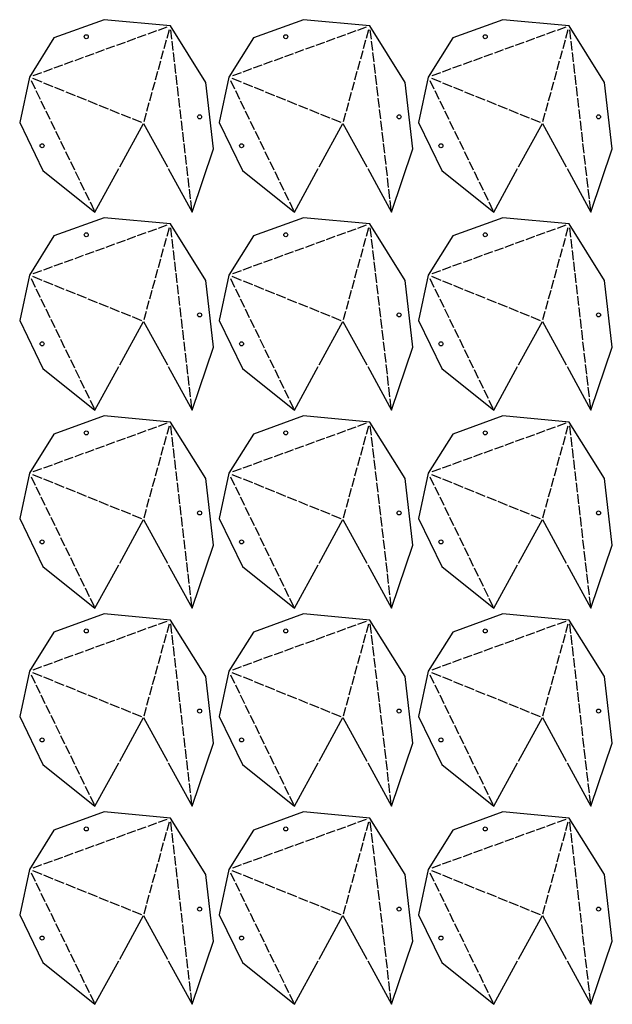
# Model space of a CAD drawing. Header units: millimetres. Extents: x 10 to 1474, y 10 to 2195.
# Tile 3 of 5: x 10 to 634, y 1157 to 2195. Entities that reach past the tile are written whole.
import ezdxf

# ---------------------------------------------------------------- set-up
doc = ezdxf.new("R2010")
doc.units = ezdxf.units.MM
doc.layers.add('CUT', color=1, linetype='CONTINUOUS')

msp = doc.modelspace()

# ---------------------------------------------------------------- linework, layer by layer
at = {"layer": 'CUT'}
for p, q in [((142.941, 2178.821), (133.83, 2175.51)), ((153.932, 2182.815), (144.821, 2179.504)), ((164.924, 2186.809), (155.812, 2183.498)), ((165.125, 2175.266), (167.62, 2184.319)), ((170.315, 2174.18), (169.146, 2184.202)), ((352.941, 2178.821), (343.83, 2175.51)), ((363.933, 2182.815), (354.821, 2179.504)), ((374.924, 2186.809), (365.812, 2183.498)), ((375.126, 2175.266), (377.621, 2184.319)), ((380.315, 2174.18), (379.147, 2184.202)), ((562.942, 2178.821), (553.83, 2175.51)), ((573.933, 2182.815), (564.822, 2179.504)), ((584.924, 2186.809), (575.813, 2183.498)), ((585.126, 2175.266), (587.621, 2184.319)), ((590.315, 2174.18), (589.147, 2184.202)), ((120.959, 2170.833), (111.847, 2167.522)), ((131.95, 2174.827), (122.838, 2171.516)), ((162.099, 2164.285), (164.594, 2173.338)), ((171.715, 2162.172), (170.546, 2172.194)), ((330.959, 2170.833), (321.847, 2167.522)), ((341.95, 2174.827), (332.839, 2171.516)), ((372.099, 2164.285), (374.594, 2173.338)), ((381.715, 2162.172), (380.547, 2172.194)), ((540.959, 2170.833), (531.848, 2167.522)), ((551.951, 2174.827), (542.839, 2171.516)), ((582.1, 2164.285), (584.595, 2173.338)), ((591.715, 2162.172), (590.547, 2172.194)), ((87.985, 2158.85), (78.873, 2155.539)), ((98.976, 2162.844), (89.865, 2159.533)), ((109.967, 2166.839), (100.856, 2163.528)), ((159.073, 2153.304), (161.568, 2162.357)), ((173.115, 2150.163), (171.946, 2160.185)), ((297.985, 2158.85), (288.874, 2155.539)), ((308.976, 2162.844), (299.865, 2159.533)), ((319.968, 2166.839), (310.856, 2163.528)), ((369.073, 2153.304), (371.568, 2162.357)), ((383.115, 2150.163), (381.947, 2160.185)), ((507.986, 2158.85), (498.874, 2155.539)), ((518.977, 2162.844), (509.865, 2159.533)), ((529.968, 2166.839), (520.857, 2163.528)), ((579.073, 2153.304), (581.568, 2162.357)), ((593.115, 2150.163), (591.947, 2160.185)), ((66.002, 2150.862), (56.891, 2147.551)), ((76.994, 2154.856), (67.882, 2151.545)), ((156.046, 2142.322), (158.541, 2151.376)), ((174.515, 2138.155), (173.346, 2148.177)), ((276.003, 2150.862), (266.891, 2147.551)), ((286.994, 2154.856), (277.882, 2151.545)), ((366.047, 2142.322), (368.542, 2151.376)), ((384.515, 2138.155), (383.347, 2148.177)), ((486.003, 2150.862), (476.892, 2147.551)), ((496.994, 2154.856), (487.883, 2151.545)), ((576.047, 2142.322), (578.542, 2151.376)), ((594.515, 2138.155), (593.347, 2148.177)), ((33.029, 2138.88), (23.917, 2135.569)), ((44.02, 2142.874), (34.908, 2139.563)), ((55.011, 2146.868), (45.9, 2143.557)), ((153.02, 2131.341), (155.515, 2140.394)), ((243.029, 2138.88), (233.917, 2135.569)), ((254.02, 2142.874), (244.909, 2139.563)), ((265.011, 2146.868), (255.9, 2143.557)), ((363.02, 2131.341), (365.515, 2140.394)), ((453.029, 2138.88), (443.918, 2135.569)), ((464.021, 2142.874), (454.909, 2139.563)), ((475.012, 2146.868), (465.9, 2143.557)), ((573.021, 2131.341), (575.516, 2140.394)), ((21.906, 2130.605), (26.21, 2121.747)), ((33.663, 2128.73), (23.865, 2132.7)), ((45.315, 2124.009), (35.517, 2127.979)), ((149.994, 2120.36), (152.489, 2129.413)), ((175.915, 2126.146), (174.746, 2136.168)), ((231.906, 2130.605), (236.21, 2121.747)), ((243.663, 2128.73), (233.865, 2132.7)), ((255.315, 2124.009), (245.517, 2127.979)), ((359.994, 2120.36), (362.489, 2129.413)), ((385.915, 2126.146), (384.746, 2136.168)), ((441.906, 2130.605), (446.21, 2121.747)), ((453.664, 2128.73), (443.866, 2132.7)), ((465.316, 2124.009), (455.517, 2127.979)), ((569.995, 2120.36), (572.49, 2129.413)), ((595.915, 2126.146), (594.747, 2136.168)), ((27.084, 2119.948), (31.388, 2111.09)), ((56.967, 2119.288), (47.169, 2123.258)), ((68.619, 2114.567), (58.82, 2118.537)), ((146.968, 2109.379), (149.462, 2118.432)), ((177.314, 2114.137), (176.146, 2124.159)), ((237.084, 2119.948), (241.388, 2111.09)), ((266.967, 2119.288), (257.169, 2123.258)), ((278.619, 2114.567), (268.821, 2118.537)), ((356.968, 2109.379), (359.463, 2118.432)), ((387.315, 2114.137), (386.146, 2124.159)), ((447.085, 2119.948), (451.389, 2111.09)), ((476.968, 2119.288), (467.169, 2123.258)), ((488.619, 2114.567), (478.821, 2118.537)), ((566.968, 2109.379), (569.463, 2118.432)), ((597.315, 2114.137), (596.147, 2124.159)), ((32.262, 2109.291), (36.566, 2100.433)), ((80.271, 2109.845), (70.472, 2113.816)), ((91.922, 2105.124), (82.124, 2109.094)), ((143.941, 2098.398), (146.436, 2107.451)), ((178.714, 2102.129), (177.546, 2112.151)), ((242.262, 2109.291), (246.566, 2100.433)), ((290.271, 2109.845), (280.473, 2113.816)), ((301.923, 2105.124), (292.125, 2109.094)), ((353.942, 2098.398), (356.437, 2107.451)), ((388.715, 2102.129), (387.546, 2112.151)), ((452.263, 2109.291), (456.567, 2100.433)), ((500.271, 2109.845), (490.473, 2113.816)), ((511.923, 2105.124), (502.125, 2109.094)), ((563.942, 2098.398), (566.437, 2107.451)), ((598.715, 2102.129), (597.547, 2112.151)), ((37.44, 2098.634), (41.744, 2089.776)), ((103.574, 2100.403), (93.776, 2104.373)), ((115.226, 2095.682), (105.428, 2099.652)), ((140.915, 2087.416), (143.41, 2096.469)), ((180.114, 2090.12), (178.946, 2100.142)), ((247.44, 2098.634), (251.744, 2089.776)), ((313.575, 2100.403), (303.776, 2104.373)), ((325.227, 2095.682), (315.428, 2099.652)), ((350.915, 2087.416), (353.41, 2096.469)), ((390.115, 2090.12), (388.946, 2100.142)), ((457.441, 2098.634), (461.745, 2089.776)), ((523.575, 2100.403), (513.777, 2104.373)), ((535.227, 2095.682), (525.429, 2099.652)), ((560.916, 2087.416), (563.411, 2096.469)), ((600.115, 2090.12), (598.947, 2100.142)), ((42.618, 2087.977), (46.922, 2079.119)), ((126.878, 2090.961), (117.08, 2094.931)), ((138.53, 2086.239), (128.732, 2090.209)), ((181.514, 2078.112), (180.346, 2088.134)), ((252.619, 2087.977), (256.923, 2079.119)), ((336.878, 2090.961), (327.08, 2094.931)), ((348.53, 2086.239), (338.732, 2090.209)), ((391.515, 2078.112), (390.346, 2088.134)), ((462.619, 2087.977), (466.923, 2079.119)), ((546.879, 2090.961), (537.081, 2094.931)), ((558.531, 2086.239), (548.732, 2090.209)), ((601.515, 2078.112), (600.347, 2088.134)), ((47.796, 2077.32), (52.1, 2068.462)), ((182.914, 2066.103), (181.746, 2076.125)), ((257.797, 2077.32), (262.101, 2068.462)), ((392.915, 2066.103), (391.746, 2076.125)), ((467.797, 2077.32), (472.101, 2068.462)), ((602.915, 2066.103), (601.747, 2076.125)), ((52.974, 2066.663), (57.278, 2057.805)), ((184.314, 2054.094), (183.146, 2064.116)), ((262.975, 2066.663), (267.279, 2057.805)), ((394.315, 2054.094), (393.146, 2064.116)), ((472.975, 2066.663), (477.279, 2057.805)), ((604.315, 2054.094), (603.147, 2064.116)), ((58.152, 2056.006), (62.457, 2047.148)), ((268.153, 2056.006), (272.457, 2047.148)), ((478.153, 2056.006), (482.457, 2047.148)), ((63.331, 2045.349), (67.635, 2036.491)), ((185.714, 2042.086), (184.546, 2052.108)), ((273.331, 2045.349), (277.635, 2036.491)), ((395.715, 2042.086), (394.546, 2052.108)), ((483.331, 2045.349), (487.635, 2036.491)), ((605.715, 2042.086), (604.547, 2052.108)), ((68.509, 2034.693), (72.813, 2025.835)), ((187.114, 2030.077), (185.946, 2040.099)), ((278.509, 2034.693), (282.813, 2025.835)), ((397.115, 2030.077), (395.946, 2040.099)), ((488.509, 2034.693), (492.814, 2025.835)), ((607.115, 2030.077), (605.947, 2040.099)), ((73.687, 2024.036), (77.991, 2015.178)), ((188.514, 2018.069), (187.346, 2028.091)), ((283.687, 2024.036), (287.991, 2015.178)), ((398.515, 2018.069), (397.346, 2028.091)), ((493.688, 2024.036), (497.992, 2015.178)), ((608.515, 2018.069), (607.347, 2028.091)), ((78.865, 2013.379), (83.169, 2004.521)), ((189.914, 2006.06), (188.746, 2016.082)), ((288.865, 2013.379), (293.169, 2004.521)), ((399.915, 2006.06), (398.746, 2016.082)), ((498.866, 2013.379), (503.17, 2004.521)), ((609.915, 2006.06), (608.747, 2016.082)), ((84.043, 2002.722), (88.347, 1993.864)), ((191.314, 1994.051), (190.146, 2004.073)), ((294.043, 2002.722), (298.347, 1993.864)), ((401.315, 1994.051), (400.146, 2004.073)), ((504.044, 2002.722), (508.348, 1993.864)), ((611.315, 1994.051), (610.147, 2004.073)), ((153.932, 1974.169), (144.821, 1970.858)), ((164.924, 1978.163), (155.812, 1974.852)), ((165.125, 1966.62), (167.62, 1975.673)), ((170.315, 1965.534), (169.146, 1975.556)), ((363.933, 1974.169), (354.821, 1970.858)), ((374.924, 1978.163), (365.812, 1974.852)), ((375.126, 1966.62), (377.621, 1975.673)), ((380.315, 1965.534), (379.147, 1975.556)), ((573.933, 1974.169), (564.822, 1970.858)), ((584.924, 1978.163), (575.813, 1974.852)), ((585.126, 1966.62), (587.621, 1975.673)), ((590.315, 1965.534), (589.147, 1975.556)), ((120.959, 1962.186), (111.847, 1958.875)), ((131.95, 1966.18), (122.838, 1962.869)), ((142.941, 1970.174), (133.83, 1966.863)), ((162.099, 1955.638), (164.594, 1964.691)), ((171.715, 1953.525), (170.546, 1963.547)), ((330.959, 1962.186), (321.847, 1958.875)), ((341.95, 1966.18), (332.839, 1962.869)), ((352.941, 1970.174), (343.83, 1966.863)), ((372.099, 1955.638), (374.594, 1964.691)), ((381.715, 1953.525), (380.547, 1963.547)), ((540.959, 1962.186), (531.848, 1958.875)), ((551.951, 1966.18), (542.839, 1962.869)), ((562.942, 1970.174), (553.83, 1966.863)), ((582.1, 1955.638), (584.595, 1964.691)), ((591.715, 1953.525), (590.547, 1963.547)), ((87.985, 1950.204), (78.873, 1946.893)), ((98.976, 1954.198), (89.865, 1950.887)), ((109.967, 1958.192), (100.856, 1954.881)), ((159.073, 1944.657), (161.568, 1953.71)), ((173.115, 1941.517), (171.946, 1951.539)), ((297.985, 1950.204), (288.874, 1946.893)), ((308.976, 1954.198), (299.865, 1950.887)), ((319.968, 1958.192), (310.856, 1954.881)), ((369.073, 1944.657), (371.568, 1953.71)), ((383.115, 1941.517), (381.947, 1951.539)), ((507.986, 1950.204), (498.874, 1946.893)), ((518.977, 1954.198), (509.865, 1950.887)), ((529.968, 1958.192), (520.857, 1954.881)), ((579.073, 1944.657), (581.568, 1953.71)), ((593.115, 1941.517), (591.947, 1951.539)), ((66.002, 1942.216), (56.891, 1938.905)), ((76.994, 1946.21), (67.882, 1942.899)), ((156.046, 1933.676), (158.541, 1942.729)), ((276.003, 1942.216), (266.891, 1938.905)), ((286.994, 1946.21), (277.882, 1942.899)), ((366.047, 1933.676), (368.542, 1942.729)), ((486.003, 1942.216), (476.892, 1938.905)), ((496.994, 1946.21), (487.883, 1942.899)), ((576.047, 1933.676), (578.542, 1942.729)), ((33.029, 1930.233), (23.917, 1926.922)), ((44.02, 1934.227), (34.908, 1930.916)), ((55.011, 1938.221), (45.9, 1934.91)), ((153.02, 1922.695), (155.515, 1931.748)), ((174.515, 1929.508), (173.346, 1939.53)), ((243.029, 1930.233), (233.917, 1926.922)), ((254.02, 1934.227), (244.909, 1930.916)), ((265.011, 1938.221), (255.9, 1934.91)), ((363.02, 1922.695), (365.515, 1931.748)), ((384.515, 1929.508), (383.347, 1939.53)), ((453.029, 1930.233), (443.918, 1926.922)), ((464.021, 1934.227), (454.909, 1930.916)), ((475.012, 1938.221), (465.9, 1934.91)), ((573.021, 1922.695), (575.516, 1931.748)), ((594.515, 1929.508), (593.347, 1939.53)), ((21.906, 1921.958), (26.21, 1913.1)), ((33.663, 1920.084), (23.865, 1924.054)), ((45.315, 1915.362), (35.517, 1919.333)), ((149.994, 1911.713), (152.489, 1920.767)), ((175.915, 1917.499), (174.746, 1927.521)), ((231.906, 1921.958), (236.21, 1913.1)), ((243.663, 1920.084), (233.865, 1924.054)), ((255.315, 1915.362), (245.517, 1919.333)), ((359.994, 1911.713), (362.489, 1920.767)), ((385.915, 1917.499), (384.746, 1927.521)), ((441.906, 1921.958), (446.21, 1913.1)), ((453.664, 1920.084), (443.866, 1924.054)), ((465.316, 1915.362), (455.517, 1919.333)), ((569.995, 1911.713), (572.49, 1920.767)), ((595.915, 1917.499), (594.747, 1927.521)), ((27.084, 1911.301), (31.388, 1902.443)), ((56.967, 1910.641), (47.169, 1914.611)), ((68.619, 1905.92), (58.82, 1909.89)), ((146.968, 1900.732), (149.462, 1909.785)), ((177.314, 1905.491), (176.146, 1915.513)), ((237.084, 1911.301), (241.388, 1902.443)), ((266.967, 1910.641), (257.169, 1914.611)), ((278.619, 1905.92), (268.821, 1909.89)), ((356.968, 1900.732), (359.463, 1909.785)), ((387.315, 1905.491), (386.146, 1915.513)), ((447.085, 1911.301), (451.389, 1902.443)), ((476.968, 1910.641), (467.169, 1914.611)), ((488.619, 1905.92), (478.821, 1909.89)), ((566.968, 1900.732), (569.463, 1909.785)), ((597.315, 1905.491), (596.147, 1915.513)), ((32.262, 1900.644), (36.566, 1891.786)), ((80.271, 1901.199), (70.472, 1905.169)), ((91.922, 1896.478), (82.124, 1900.448)), ((143.941, 1889.751), (146.436, 1898.804)), ((178.714, 1893.482), (177.546, 1903.504)), ((242.262, 1900.644), (246.566, 1891.786)), ((290.271, 1901.199), (280.473, 1905.169)), ((301.923, 1896.478), (292.125, 1900.448)), ((353.942, 1889.751), (356.437, 1898.804)), ((388.715, 1893.482), (387.546, 1903.504)), ((452.263, 1900.644), (456.567, 1891.786)), ((500.271, 1901.199), (490.473, 1905.169)), ((511.923, 1896.478), (502.125, 1900.448)), ((563.942, 1889.751), (566.437, 1898.804)), ((598.715, 1893.482), (597.547, 1903.504)), ((37.44, 1889.987), (41.744, 1881.129)), ((103.574, 1891.756), (93.776, 1895.727)), ((115.226, 1887.035), (105.428, 1891.005)), ((140.915, 1878.77), (143.41, 1887.823)), ((180.114, 1881.474), (178.946, 1891.496)), ((247.44, 1889.987), (251.744, 1881.129)), ((313.575, 1891.756), (303.776, 1895.727)), ((325.227, 1887.035), (315.428, 1891.005)), ((350.915, 1878.77), (353.41, 1887.823)), ((390.115, 1881.474), (388.946, 1891.496)), ((457.441, 1889.987), (461.745, 1881.129)), ((523.575, 1891.756), (513.777, 1895.727)), ((535.227, 1887.035), (525.429, 1891.005)), ((560.916, 1878.77), (563.411, 1887.823)), ((600.115, 1881.474), (598.947, 1891.496)), ((42.618, 1879.331), (46.922, 1870.473)), ((126.878, 1882.314), (117.08, 1886.284)), ((138.53, 1877.593), (128.732, 1881.563)), ((181.514, 1869.465), (180.346, 1879.487)), ((252.619, 1879.331), (256.923, 1870.473)), ((336.878, 1882.314), (327.08, 1886.284)), ((348.53, 1877.593), (338.732, 1881.563)), ((391.515, 1869.465), (390.346, 1879.487)), ((462.619, 1879.331), (466.923, 1870.473)), ((546.879, 1882.314), (537.081, 1886.284)), ((558.531, 1877.593), (548.732, 1881.563)), ((601.515, 1869.465), (600.347, 1879.487)), ((47.796, 1868.674), (52.1, 1859.816)), ((182.914, 1857.456), (181.746, 1867.478)), ((257.797, 1868.674), (262.101, 1859.816)), ((392.915, 1857.456), (391.746, 1867.478)), ((467.797, 1868.674), (472.101, 1859.816)), ((602.915, 1857.456), (601.747, 1867.478)), ((52.974, 1858.017), (57.278, 1849.159)), ((262.975, 1858.017), (267.279, 1849.159)), ((472.975, 1858.017), (477.279, 1849.159)), ((58.152, 1847.36), (62.457, 1838.502)), ((184.314, 1845.448), (183.146, 1855.47)), ((268.153, 1847.36), (272.457, 1838.502)), ((394.315, 1845.448), (393.146, 1855.47)), ((478.153, 1847.36), (482.457, 1838.502)), ((604.315, 1845.448), (603.147, 1855.47)), ((63.331, 1836.703), (67.635, 1827.845)), ((185.714, 1833.439), (184.546, 1843.461)), ((273.331, 1836.703), (277.635, 1827.845)), ((395.715, 1833.439), (394.546, 1843.461)), ((483.331, 1836.703), (487.635, 1827.845)), ((605.715, 1833.439), (604.547, 1843.461)), ((68.509, 1826.046), (72.813, 1817.188)), ((187.114, 1821.431), (185.946, 1831.453)), ((278.509, 1826.046), (282.813, 1817.188)), ((397.115, 1821.431), (395.946, 1831.453)), ((488.509, 1826.046), (492.814, 1817.188)), ((607.115, 1821.431), (605.947, 1831.453)), ((73.687, 1815.389), (77.991, 1806.531)), ((188.514, 1809.422), (187.346, 1819.444)), ((283.687, 1815.389), (287.991, 1806.531)), ((398.515, 1809.422), (397.346, 1819.444)), ((493.688, 1815.389), (497.992, 1806.531)), ((608.515, 1809.422), (607.347, 1819.444)), ((189.914, 1797.414), (188.746, 1807.436)), ((399.915, 1797.414), (398.746, 1807.436)), ((609.915, 1797.414), (608.747, 1807.436)), ((78.865, 1804.732), (83.169, 1795.874)), ((191.314, 1785.405), (190.146, 1795.427)), ((288.865, 1804.732), (293.169, 1795.874)), ((401.315, 1785.405), (400.146, 1795.427)), ((498.866, 1804.732), (503.17, 1795.874)), ((611.315, 1785.405), (610.147, 1795.427)), ((84.043, 1794.075), (88.347, 1785.217)), ((294.043, 1794.075), (298.347, 1785.217)), ((504.044, 1794.075), (508.348, 1785.217)), ((153.932, 1765.522), (144.821, 1762.211)), ((164.924, 1769.516), (155.812, 1766.205)), ((165.125, 1757.973), (167.62, 1767.026)), ((170.315, 1756.887), (169.146, 1766.909)), ((363.933, 1765.522), (354.821, 1762.211)), ((374.924, 1769.516), (365.812, 1766.205)), ((375.126, 1757.973), (377.621, 1767.026)), ((380.315, 1756.887), (379.147, 1766.909)), ((573.933, 1765.522), (564.822, 1762.211)), ((584.924, 1769.516), (575.813, 1766.205)), ((585.126, 1757.973), (587.621, 1767.026)), ((590.315, 1756.887), (589.147, 1766.909)), ((120.959, 1753.54), (111.847, 1750.229)), ((131.95, 1757.534), (122.838, 1754.223)), ((142.941, 1761.528), (133.83, 1758.217)), ((162.099, 1746.992), (164.594, 1756.045)), ((171.715, 1744.879), (170.546, 1754.901)), ((330.959, 1753.54), (321.847, 1750.229)), ((341.95, 1757.534), (332.839, 1754.223)), ((352.941, 1761.528), (343.83, 1758.217)), ((372.099, 1746.992), (374.594, 1756.045)), ((381.715, 1744.879), (380.547, 1754.901)), ((540.959, 1753.54), (531.848, 1750.229)), ((551.951, 1757.534), (542.839, 1754.223)), ((562.942, 1761.528), (553.83, 1758.217)), ((582.1, 1746.992), (584.595, 1756.045)), ((591.715, 1744.879), (590.547, 1754.901)), ((98.976, 1745.551), (89.865, 1742.24)), ((109.967, 1749.546), (100.856, 1746.235)), ((159.073, 1736.011), (161.568, 1745.064)), ((173.115, 1732.87), (171.946, 1742.892)), ((308.976, 1745.551), (299.865, 1742.24)), ((319.968, 1749.546), (310.856, 1746.235)), ((369.073, 1736.011), (371.568, 1745.064)), ((383.115, 1732.87), (381.947, 1742.892)), ((518.977, 1745.551), (509.865, 1742.24)), ((529.968, 1749.546), (520.857, 1746.235)), ((579.073, 1736.011), (581.568, 1745.064)), ((593.115, 1732.87), (591.947, 1742.892)), ((66.002, 1733.569), (56.891, 1730.258)), ((76.994, 1737.563), (67.882, 1734.252)), ((87.985, 1741.557), (78.873, 1738.246)), ((156.046, 1725.029), (158.541, 1734.083)), ((276.003, 1733.569), (266.891, 1730.258)), ((286.994, 1737.563), (277.882, 1734.252)), ((297.985, 1741.557), (288.874, 1738.246)), ((366.047, 1725.029), (368.542, 1734.083)), ((486.003, 1733.569), (476.892, 1730.258)), ((496.994, 1737.563), (487.883, 1734.252)), ((507.986, 1741.557), (498.874, 1738.246)), ((576.047, 1725.029), (578.542, 1734.083)), ((44.02, 1725.581), (34.908, 1722.27)), ((55.011, 1729.575), (45.9, 1726.264)), ((153.02, 1714.048), (155.515, 1723.101)), ((174.515, 1720.861), (173.346, 1730.884)), ((254.02, 1725.581), (244.909, 1722.27)), ((265.011, 1729.575), (255.9, 1726.264)), ((363.02, 1714.048), (365.515, 1723.101)), ((384.515, 1720.861), (383.347, 1730.884)), ((464.021, 1725.581), (454.909, 1722.27)), ((475.012, 1729.575), (465.9, 1726.264)), ((573.021, 1714.048), (575.516, 1723.101)), ((594.515, 1720.861), (593.347, 1730.884)), ((21.906, 1713.312), (26.21, 1704.454)), ((33.663, 1711.437), (23.865, 1715.407)), ((33.029, 1721.587), (23.917, 1718.276)), ((149.994, 1703.067), (152.489, 1712.12)), ((175.915, 1708.853), (174.746, 1718.875)), ((231.906, 1713.312), (236.21, 1704.454)), ((243.663, 1711.437), (233.865, 1715.407)), ((243.029, 1721.587), (233.917, 1718.276)), ((359.994, 1703.067), (362.489, 1712.12)), ((385.915, 1708.853), (384.746, 1718.875)), ((441.906, 1713.312), (446.21, 1704.454)), ((453.664, 1711.437), (443.866, 1715.407)), ((453.029, 1721.587), (443.918, 1718.276)), ((569.995, 1703.067), (572.49, 1712.12)), ((595.915, 1708.853), (594.747, 1718.875)), ((27.084, 1702.655), (31.388, 1693.797)), ((45.315, 1706.716), (35.517, 1710.686)), ((56.967, 1701.995), (47.169, 1705.965)), ((68.619, 1697.274), (58.82, 1701.244)), ((146.968, 1692.086), (149.462, 1701.139)), ((177.314, 1696.844), (176.146, 1706.866)), ((237.084, 1702.655), (241.388, 1693.797)), ((255.315, 1706.716), (245.517, 1710.686)), ((266.967, 1701.995), (257.169, 1705.965)), ((278.619, 1697.274), (268.821, 1701.244)), ((356.968, 1692.086), (359.463, 1701.139)), ((387.315, 1696.844), (386.146, 1706.866)), ((447.085, 1702.655), (451.389, 1693.797)), ((465.316, 1706.716), (455.517, 1710.686)), ((476.968, 1701.995), (467.169, 1705.965)), ((488.619, 1697.274), (478.821, 1701.244)), ((566.968, 1692.086), (569.463, 1701.139)), ((597.315, 1696.844), (596.147, 1706.866)), ((32.262, 1691.998), (36.566, 1683.14)), ((80.271, 1692.552), (70.472, 1696.522)), ((91.922, 1687.831), (82.124, 1691.801)), ((178.714, 1684.836), (177.546, 1694.858)), ((242.262, 1691.998), (246.566, 1683.14)), ((290.271, 1692.552), (280.473, 1696.522)), ((301.923, 1687.831), (292.125, 1691.801)), ((388.715, 1684.836), (387.546, 1694.858)), ((452.263, 1691.998), (456.567, 1683.14)), ((500.271, 1692.552), (490.473, 1696.522)), ((511.923, 1687.831), (502.125, 1691.801)), ((598.715, 1684.836), (597.547, 1694.858)), ((37.44, 1681.341), (41.744, 1672.483)), ((103.574, 1683.11), (93.776, 1687.08)), ((115.226, 1678.389), (105.428, 1682.359)), ((143.941, 1681.105), (146.436, 1690.158)), ((180.114, 1672.827), (178.946, 1682.849)), ((247.44, 1681.341), (251.744, 1672.483)), ((313.575, 1683.11), (303.776, 1687.08)), ((325.227, 1678.389), (315.428, 1682.359)), ((353.942, 1681.105), (356.437, 1690.158)), ((390.115, 1672.827), (388.946, 1682.849)), ((457.441, 1681.341), (461.745, 1672.483)), ((523.575, 1683.11), (513.777, 1687.08)), ((535.227, 1678.389), (525.429, 1682.359)), ((563.942, 1681.105), (566.437, 1690.158)), ((600.115, 1672.827), (598.947, 1682.849)), ((42.618, 1670.684), (46.922, 1661.826)), ((126.878, 1673.667), (117.08, 1677.638)), ((138.53, 1668.946), (128.732, 1672.916)), ((140.915, 1670.123), (143.41, 1679.176)), ((181.514, 1660.819), (180.346, 1670.841)), ((252.619, 1670.684), (256.923, 1661.826)), ((336.878, 1673.667), (327.08, 1677.638)), ((348.53, 1668.946), (338.732, 1672.916)), ((350.915, 1670.123), (353.41, 1679.176)), ((391.515, 1660.819), (390.346, 1670.841)), ((462.619, 1670.684), (466.923, 1661.826)), ((546.879, 1673.667), (537.081, 1677.638)), ((558.531, 1668.946), (548.732, 1672.916)), ((560.916, 1670.123), (563.411, 1679.176)), ((601.515, 1660.819), (600.347, 1670.841)), ((47.796, 1660.027), (52.1, 1651.169)), ((257.797, 1660.027), (262.101, 1651.169)), ((467.797, 1660.027), (472.101, 1651.169)), ((52.974, 1649.37), (57.278, 1640.512)), ((182.914, 1648.81), (181.746, 1658.832)), ((262.975, 1649.37), (267.279, 1640.512)), ((392.915, 1648.81), (391.746, 1658.832)), ((472.975, 1649.37), (477.279, 1640.512)), ((602.915, 1648.81), (601.747, 1658.832)), ((184.314, 1636.801), (183.146, 1646.823)), ((394.315, 1636.801), (393.146, 1646.823)), ((604.315, 1636.801), (603.147, 1646.823)), ((58.152, 1638.713), (62.457, 1629.855)), ((185.714, 1624.793), (184.546, 1634.815)), ((268.153, 1638.713), (272.457, 1629.855)), ((395.715, 1624.793), (394.546, 1634.815)), ((478.153, 1638.713), (482.457, 1629.855)), ((605.715, 1624.793), (604.547, 1634.815)), ((63.331, 1628.056), (67.635, 1619.198)), ((187.114, 1612.784), (185.946, 1622.806)), ((273.331, 1628.056), (277.635, 1619.198)), ((397.115, 1612.784), (395.946, 1622.806)), ((483.331, 1628.056), (487.635, 1619.198)), ((607.115, 1612.784), (605.947, 1622.806)), ((68.509, 1617.399), (72.813, 1608.541)), ((188.514, 1600.776), (187.346, 1610.798)), ((278.509, 1617.399), (282.813, 1608.541)), ((398.515, 1600.776), (397.346, 1610.798)), ((488.509, 1617.399), (492.814, 1608.541)), ((608.515, 1600.776), (607.347, 1610.798)), ((73.687, 1606.743), (77.991, 1597.885)), ((189.914, 1588.767), (188.746, 1598.789)), ((283.687, 1606.743), (287.991, 1597.885)), ((399.915, 1588.767), (398.746, 1598.789)), ((493.688, 1606.743), (497.992, 1597.885)), ((609.915, 1588.767), (608.747, 1598.789)), ((78.865, 1596.086), (83.169, 1587.228)), ((288.865, 1596.086), (293.169, 1587.228)), ((498.866, 1596.086), (503.17, 1587.228)), ((84.043, 1585.429), (88.347, 1576.571)), ((191.314, 1576.758), (190.146, 1586.78)), ((294.043, 1585.429), (298.347, 1576.571)), ((401.315, 1576.758), (400.146, 1586.78)), ((504.044, 1585.429), (508.348, 1576.571)), ((611.315, 1576.758), (610.147, 1586.78)), ((153.932, 1556.876), (144.821, 1553.565)), ((164.924, 1560.87), (155.812, 1557.559)), ((165.125, 1549.327), (167.62, 1558.38)), ((170.315, 1548.241), (169.146, 1558.263)), ((363.933, 1556.876), (354.821, 1553.565)), ((374.924, 1560.87), (365.812, 1557.559)), ((375.126, 1549.327), (377.621, 1558.38)), ((380.315, 1548.241), (379.147, 1558.263)), ((573.933, 1556.876), (564.822, 1553.565)), ((584.924, 1560.87), (575.813, 1557.559)), ((585.126, 1549.327), (587.621, 1558.38)), ((590.315, 1548.241), (589.147, 1558.263)), ((131.95, 1548.887), (122.838, 1545.576)), ((142.941, 1552.881), (133.83, 1549.57)), ((162.099, 1538.345), (164.594, 1547.398)), ((171.715, 1536.232), (170.546, 1546.254)), ((341.95, 1548.887), (332.839, 1545.576)), ((352.941, 1552.881), (343.83, 1549.57)), ((372.099, 1538.345), (374.594, 1547.398)), ((381.715, 1536.232), (380.547, 1546.254)), ((551.951, 1548.887), (542.839, 1545.576)), ((562.942, 1552.881), (553.83, 1549.57)), ((582.1, 1538.345), (584.595, 1547.398)), ((591.715, 1536.232), (590.547, 1546.254)), ((98.976, 1536.905), (89.865, 1533.594)), ((109.967, 1540.899), (100.856, 1537.588)), ((120.959, 1544.893), (111.847, 1541.582)), ((159.073, 1527.364), (161.568, 1536.417)), ((308.976, 1536.905), (299.865, 1533.594)), ((319.968, 1540.899), (310.856, 1537.588)), ((330.959, 1544.893), (321.847, 1541.582)), ((369.073, 1527.364), (371.568, 1536.417)), ((518.977, 1536.905), (509.865, 1533.594)), ((529.968, 1540.899), (520.857, 1537.588)), ((540.959, 1544.893), (531.848, 1541.582)), ((579.073, 1527.364), (581.568, 1536.417)), ((66.002, 1524.923), (56.891, 1521.611)), ((76.994, 1528.917), (67.882, 1525.606)), ((87.985, 1532.911), (78.873, 1529.6)), ((156.046, 1516.383), (158.541, 1525.436)), ((173.115, 1524.224), (171.946, 1534.246)), ((276.003, 1524.923), (266.891, 1521.611)), ((286.994, 1528.917), (277.882, 1525.606)), ((297.985, 1532.911), (288.874, 1529.6)), ((366.047, 1516.383), (368.542, 1525.436)), ((383.115, 1524.224), (381.947, 1534.246)), ((486.003, 1524.923), (476.892, 1521.611)), ((496.994, 1528.917), (487.883, 1525.606)), ((507.986, 1532.911), (498.874, 1529.6)), ((576.047, 1516.383), (578.542, 1525.436)), ((593.115, 1524.224), (591.947, 1534.246)), ((44.02, 1516.934), (34.908, 1513.623)), ((55.011, 1520.928), (45.9, 1517.617)), ((153.02, 1505.402), (155.515, 1514.455)), ((174.515, 1512.215), (173.346, 1522.237)), ((254.02, 1516.934), (244.909, 1513.623)), ((265.011, 1520.928), (255.9, 1517.617)), ((363.02, 1505.402), (365.515, 1514.455)), ((384.515, 1512.215), (383.347, 1522.237)), ((464.021, 1516.934), (454.909, 1513.623)), ((475.012, 1520.928), (465.9, 1517.617)), ((573.021, 1505.402), (575.516, 1514.455)), ((594.515, 1512.215), (593.347, 1522.237)), ((21.906, 1504.665), (26.21, 1495.807)), ((33.663, 1502.791), (23.865, 1506.761)), ((33.029, 1512.94), (23.917, 1509.629)), ((175.915, 1500.206), (174.746, 1510.228)), ((231.906, 1504.665), (236.21, 1495.807)), ((243.663, 1502.791), (233.865, 1506.761)), ((243.029, 1512.94), (233.917, 1509.629)), ((385.915, 1500.206), (384.746, 1510.228)), ((441.906, 1504.665), (446.21, 1495.807)), ((453.664, 1502.791), (443.866, 1506.761)), ((453.029, 1512.94), (443.918, 1509.629)), ((595.915, 1500.206), (594.747, 1510.228)), ((27.084, 1494.008), (31.388, 1485.15)), ((45.315, 1498.069), (35.517, 1502.04)), ((56.967, 1493.348), (47.169, 1497.318)), ((149.994, 1494.42), (152.489, 1503.474)), ((177.314, 1488.198), (176.146, 1498.22)), ((237.084, 1494.008), (241.388, 1485.15)), ((255.315, 1498.069), (245.517, 1502.04)), ((266.967, 1493.348), (257.169, 1497.318)), ((359.994, 1494.42), (362.489, 1503.474)), ((387.315, 1488.198), (386.146, 1498.22)), ((447.085, 1494.008), (451.389, 1485.15)), ((465.316, 1498.069), (455.517, 1502.04)), ((476.968, 1493.348), (467.169, 1497.318)), ((569.995, 1494.42), (572.49, 1503.474)), ((597.315, 1488.198), (596.147, 1498.22)), ((32.262, 1483.351), (36.566, 1474.493)), ((68.619, 1488.627), (58.82, 1492.597)), ((80.271, 1483.906), (70.472, 1487.876)), ((146.968, 1483.439), (149.462, 1492.492)), ((178.714, 1476.189), (177.546, 1486.211)), ((242.262, 1483.351), (246.566, 1474.493)), ((278.619, 1488.627), (268.821, 1492.597)), ((290.271, 1483.906), (280.473, 1487.876)), ((356.968, 1483.439), (359.463, 1492.492)), ((388.715, 1476.189), (387.546, 1486.211)), ((452.263, 1483.351), (456.567, 1474.493)), ((488.619, 1488.627), (478.821, 1492.597)), ((500.271, 1483.906), (490.473, 1487.876)), ((566.968, 1483.439), (569.463, 1492.492)), ((598.715, 1476.189), (597.547, 1486.211)), ((91.922, 1479.185), (82.124, 1483.155)), ((103.574, 1474.463), (93.776, 1478.434)), ((115.226, 1469.742), (105.428, 1473.712)), ((143.941, 1472.458), (146.436, 1481.511)), ((180.114, 1464.181), (178.946, 1474.203)), ((301.923, 1479.185), (292.125, 1483.155)), ((313.575, 1474.463), (303.776, 1478.434)), ((325.227, 1469.742), (315.428, 1473.712)), ((353.942, 1472.458), (356.437, 1481.511)), ((390.115, 1464.181), (388.946, 1474.203)), ((511.923, 1479.185), (502.125, 1483.155)), ((523.575, 1474.463), (513.777, 1478.434)), ((535.227, 1469.742), (525.429, 1473.712)), ((563.942, 1472.458), (566.437, 1481.511)), ((600.115, 1464.181), (598.947, 1474.203)), ((37.44, 1472.694), (41.744, 1463.836)), ((126.878, 1465.021), (117.08, 1468.991)), ((138.53, 1460.3), (128.732, 1464.27)), ((140.915, 1461.477), (143.41, 1470.53)), ((247.44, 1472.694), (251.744, 1463.836)), ((336.878, 1465.021), (327.08, 1468.991)), ((348.53, 1460.3), (338.732, 1464.27)), ((350.915, 1461.477), (353.41, 1470.53)), ((457.441, 1472.694), (461.745, 1463.836)), ((546.879, 1465.021), (537.081, 1468.991)), ((558.531, 1460.3), (548.732, 1464.27)), ((560.916, 1461.477), (563.411, 1470.53)), ((42.618, 1462.038), (46.922, 1453.18)), ((181.514, 1452.172), (180.346, 1462.194)), ((252.619, 1462.038), (256.923, 1453.18)), ((391.515, 1452.172), (390.346, 1462.194)), ((462.619, 1462.038), (466.923, 1453.18)), ((601.515, 1452.172), (600.347, 1462.194)), ((47.796, 1451.381), (52.1, 1442.523)), ((182.914, 1440.163), (181.746, 1450.185)), ((257.797, 1451.381), (262.101, 1442.523)), ((392.915, 1440.163), (391.746, 1450.185)), ((467.797, 1451.381), (472.101, 1442.523)), ((602.915, 1440.163), (601.747, 1450.185)), ((52.974, 1440.724), (57.278, 1431.866)), ((184.314, 1428.155), (183.146, 1438.177)), ((262.975, 1440.724), (267.279, 1431.866)), ((394.315, 1428.155), (393.146, 1438.177)), ((472.975, 1440.724), (477.279, 1431.866)), ((604.315, 1428.155), (603.147, 1438.177)), ((58.152, 1430.067), (62.457, 1421.209)), ((185.714, 1416.146), (184.546, 1426.168)), ((268.153, 1430.067), (272.457, 1421.209)), ((395.715, 1416.146), (394.546, 1426.168)), ((478.153, 1430.067), (482.457, 1421.209)), ((605.715, 1416.146), (604.547, 1426.168)), ((63.331, 1419.41), (67.635, 1410.552)), ((187.114, 1404.138), (185.946, 1414.16)), ((273.331, 1419.41), (277.635, 1410.552)), ((397.115, 1404.138), (395.946, 1414.16)), ((483.331, 1419.41), (487.635, 1410.552)), ((607.115, 1404.138), (605.947, 1414.16)), ((68.509, 1408.753), (72.813, 1399.895)), ((188.514, 1392.129), (187.346, 1402.151)), ((278.509, 1408.753), (282.813, 1399.895)), ((398.515, 1392.129), (397.346, 1402.151)), ((488.509, 1408.753), (492.814, 1399.895)), ((608.515, 1392.129), (607.347, 1402.151)), ((73.687, 1398.096), (77.991, 1389.238)), ((189.914, 1380.12), (188.746, 1390.143)), ((283.687, 1398.096), (287.991, 1389.238)), ((399.915, 1380.12), (398.746, 1390.143)), ((493.688, 1398.096), (497.992, 1389.238)), ((609.915, 1380.12), (608.747, 1390.143)), ((78.865, 1387.439), (83.169, 1378.581)), ((288.865, 1387.439), (293.169, 1378.581)), ((498.866, 1387.439), (503.17, 1378.581)), ((84.043, 1376.782), (88.347, 1367.924)), ((191.314, 1368.112), (190.146, 1378.134)), ((294.043, 1376.782), (298.347, 1367.924)), ((401.315, 1368.112), (400.146, 1378.134)), ((504.044, 1376.782), (508.348, 1367.924)), ((611.315, 1368.112), (610.147, 1378.134)), ((164.924, 1352.223), (155.812, 1348.912)), ((165.125, 1340.68), (167.62, 1349.733)), ((170.315, 1339.594), (169.146, 1349.616)), ((374.924, 1352.223), (365.812, 1348.912)), ((375.126, 1340.68), (377.621, 1349.733)), ((380.315, 1339.594), (379.147, 1349.616)), ((584.924, 1352.223), (575.813, 1348.912)), ((585.126, 1340.68), (587.621, 1349.733)), ((590.315, 1339.594), (589.147, 1349.616)), ((131.95, 1340.241), (122.838, 1336.93)), ((142.941, 1344.235), (133.83, 1340.924)), ((153.932, 1348.229), (144.821, 1344.918)), ((162.099, 1329.699), (164.594, 1338.752)), ((341.95, 1340.241), (332.839, 1336.93)), ((352.941, 1344.235), (343.83, 1340.924)), ((363.933, 1348.229), (354.821, 1344.918)), ((372.099, 1329.699), (374.594, 1338.752)), ((551.951, 1340.241), (542.839, 1336.93)), ((562.942, 1344.235), (553.83, 1340.924)), ((573.933, 1348.229), (564.822, 1344.918)), ((582.1, 1329.699), (584.595, 1338.752)), ((98.976, 1328.258), (89.865, 1324.947)), ((109.967, 1332.253), (100.856, 1328.941)), ((120.959, 1336.247), (111.847, 1332.936)), ((159.073, 1318.718), (161.568, 1327.771)), ((171.715, 1327.586), (170.546, 1337.608)), ((308.976, 1328.258), (299.865, 1324.947)), ((319.968, 1332.253), (310.856, 1328.941)), ((330.959, 1336.247), (321.847, 1332.936)), ((369.073, 1318.718), (371.568, 1327.771)), ((381.715, 1327.586), (380.547, 1337.608)), ((518.977, 1328.258), (509.865, 1324.947)), ((529.968, 1332.253), (520.857, 1328.941)), ((540.959, 1336.247), (531.848, 1332.936)), ((579.073, 1318.718), (581.568, 1327.771)), ((591.715, 1327.586), (590.547, 1337.608)), ((76.994, 1320.27), (67.882, 1316.959)), ((87.985, 1324.264), (78.873, 1320.953)), ((173.115, 1315.577), (171.946, 1325.599)), ((286.994, 1320.27), (277.882, 1316.959)), ((297.985, 1324.264), (288.874, 1320.953)), ((383.115, 1315.577), (381.947, 1325.599)), ((496.994, 1320.27), (487.883, 1316.959)), ((507.986, 1324.264), (498.874, 1320.953)), ((593.115, 1315.577), (591.947, 1325.599)), ((44.02, 1308.288), (34.908, 1304.977)), ((55.011, 1312.282), (45.9, 1308.971)), ((66.002, 1316.276), (56.891, 1312.965)), ((156.046, 1307.736), (158.541, 1316.789)), ((174.515, 1303.568), (173.346, 1313.59)), ((254.02, 1308.288), (244.909, 1304.977)), ((265.011, 1312.282), (255.9, 1308.971)), ((276.003, 1316.276), (266.891, 1312.965)), ((366.047, 1307.736), (368.542, 1316.789)), ((384.515, 1303.568), (383.347, 1313.59)), ((464.021, 1308.288), (454.909, 1304.977)), ((475.012, 1312.282), (465.9, 1308.971)), ((486.003, 1316.276), (476.892, 1312.965)), ((576.047, 1307.736), (578.542, 1316.789)), ((594.515, 1303.568), (593.347, 1313.59)), ((33.663, 1294.144), (23.865, 1298.114)), ((33.029, 1304.294), (23.917, 1300.983)), ((153.02, 1296.755), (155.515, 1305.808)), ((175.915, 1291.56), (174.746, 1301.582)), ((243.663, 1294.144), (233.865, 1298.114)), ((243.029, 1304.294), (233.917, 1300.983)), ((363.02, 1296.755), (365.515, 1305.808)), ((385.915, 1291.56), (384.746, 1301.582)), ((453.664, 1294.144), (443.866, 1298.114)), ((453.029, 1304.294), (443.918, 1300.983)), ((573.021, 1296.755), (575.516, 1305.808)), ((595.915, 1291.56), (594.747, 1301.582)), ((21.906, 1296.019), (26.21, 1287.161)), ((45.315, 1289.423), (35.517, 1293.393)), ((56.967, 1284.702), (47.169, 1288.672)), ((149.994, 1285.774), (152.489, 1294.827)), ((177.314, 1279.551), (176.146, 1289.573)), ((231.906, 1296.019), (236.21, 1287.161)), ((255.315, 1289.423), (245.517, 1293.393)), ((266.967, 1284.702), (257.169, 1288.672)), ((359.994, 1285.774), (362.489, 1294.827)), ((387.315, 1279.551), (386.146, 1289.573)), ((441.906, 1296.019), (446.21, 1287.161)), ((465.316, 1289.423), (455.517, 1293.393)), ((476.968, 1284.702), (467.169, 1288.672)), ((569.995, 1285.774), (572.49, 1294.827)), ((597.315, 1279.551), (596.147, 1289.573)), ((27.084, 1285.362), (31.388, 1276.504)), ((68.619, 1279.981), (58.82, 1283.951)), ((80.271, 1275.259), (70.472, 1279.229)), ((146.968, 1274.793), (149.462, 1283.846)), ((178.714, 1267.543), (177.546, 1277.565)), ((237.084, 1285.362), (241.388, 1276.504)), ((278.619, 1279.981), (268.821, 1283.951)), ((290.271, 1275.259), (280.473, 1279.229)), ((356.968, 1274.793), (359.463, 1283.846)), ((388.715, 1267.543), (387.546, 1277.565)), ((447.085, 1285.362), (451.389, 1276.504)), ((488.619, 1279.981), (478.821, 1283.951)), ((500.271, 1275.259), (490.473, 1279.229)), ((566.968, 1274.793), (569.463, 1283.846)), ((598.715, 1267.543), (597.547, 1277.565)), ((32.262, 1274.705), (36.566, 1265.847)), ((91.922, 1270.538), (82.124, 1274.508)), ((103.574, 1265.817), (93.776, 1269.787)), ((143.941, 1263.812), (146.436, 1272.865)), ((180.114, 1255.534), (178.946, 1265.556)), ((242.262, 1274.705), (246.566, 1265.847)), ((301.923, 1270.538), (292.125, 1274.508)), ((313.575, 1265.817), (303.776, 1269.787)), ((353.942, 1263.812), (356.437, 1272.865)), ((390.115, 1255.534), (388.946, 1265.556)), ((452.263, 1274.705), (456.567, 1265.847)), ((511.923, 1270.538), (502.125, 1274.508)), ((523.575, 1265.817), (513.777, 1269.787)), ((563.942, 1263.812), (566.437, 1272.865)), ((600.115, 1255.534), (598.947, 1265.556)), ((37.44, 1264.048), (41.744, 1255.19)), ((115.226, 1261.096), (105.428, 1265.066)), ((126.878, 1256.374), (117.08, 1260.345)), ((138.53, 1251.653), (128.732, 1255.623)), ((140.915, 1252.83), (143.41, 1261.883)), ((247.44, 1264.048), (251.744, 1255.19)), ((325.227, 1261.096), (315.428, 1265.066)), ((336.878, 1256.374), (327.08, 1260.345)), ((348.53, 1251.653), (338.732, 1255.623)), ((350.915, 1252.83), (353.41, 1261.883)), ((457.441, 1264.048), (461.745, 1255.19)), ((535.227, 1261.096), (525.429, 1265.066)), ((546.879, 1256.374), (537.081, 1260.345)), ((558.531, 1251.653), (548.732, 1255.623)), ((560.916, 1252.83), (563.411, 1261.883)), ((42.618, 1253.391), (46.922, 1244.533)), ((181.514, 1243.525), (180.346, 1253.548)), ((252.619, 1253.391), (256.923, 1244.533)), ((391.515, 1243.525), (390.346, 1253.548)), ((462.619, 1253.391), (466.923, 1244.533)), ((601.515, 1243.525), (600.347, 1253.548)), ((47.796, 1242.734), (52.1, 1233.876)), ((182.914, 1231.517), (181.746, 1241.539)), ((257.797, 1242.734), (262.101, 1233.876)), ((392.915, 1231.517), (391.746, 1241.539)), ((467.797, 1242.734), (472.101, 1233.876)), ((602.915, 1231.517), (601.747, 1241.539)), ((52.974, 1232.077), (57.278, 1223.219)), ((184.314, 1219.508), (183.146, 1229.53)), ((262.975, 1232.077), (267.279, 1223.219)), ((394.315, 1219.508), (393.146, 1229.53)), ((472.975, 1232.077), (477.279, 1223.219)), ((604.315, 1219.508), (603.147, 1229.53)), ((58.152, 1221.42), (62.457, 1212.562)), ((185.714, 1207.5), (184.546, 1217.522)), ((268.153, 1221.42), (272.457, 1212.562)), ((395.715, 1207.5), (394.546, 1217.522)), ((478.153, 1221.42), (482.457, 1212.562)), ((605.715, 1207.5), (604.547, 1217.522)), ((63.331, 1210.763), (67.635, 1201.905)), ((187.114, 1195.491), (185.946, 1205.513)), ((273.331, 1210.763), (277.635, 1201.905)), ((397.115, 1195.491), (395.946, 1205.513)), ((483.331, 1210.763), (487.635, 1201.905)), ((607.115, 1195.491), (605.947, 1205.513)), ((68.509, 1200.106), (72.813, 1191.248)), ((188.514, 1183.483), (187.346, 1193.505)), ((278.509, 1200.106), (282.813, 1191.248)), ((398.515, 1183.483), (397.346, 1193.505)), ((488.509, 1200.106), (492.814, 1191.248)), ((608.515, 1183.483), (607.347, 1193.505)), ((73.687, 1189.45), (77.991, 1180.592)), ((283.687, 1189.45), (287.991, 1180.592)), ((493.688, 1189.45), (497.992, 1180.592)), ((78.865, 1178.793), (83.169, 1169.935)), ((189.914, 1171.474), (188.746, 1181.496)), ((288.865, 1178.793), (293.169, 1169.935)), ((399.915, 1171.474), (398.746, 1181.496)), ((498.866, 1178.793), (503.17, 1169.935)), ((609.915, 1171.474), (608.747, 1181.496)), ((84.043, 1168.136), (88.347, 1159.278)), ((191.314, 1159.465), (190.146, 1169.487)), ((294.043, 1168.136), (298.347, 1159.278)), ((401.315, 1159.465), (400.146, 1169.487)), ((504.044, 1168.136), (508.348, 1159.278)), ((611.315, 1159.465), (610.147, 1169.487))]:
    msp.add_line(p, q, dxfattribs=at)
for points in [[(166.445, 2037.899), (191.546, 1992.065), (214, 2058.531), (205.825, 2128.657), (168.683, 2188.175), (98.832, 2194.711), (46.096, 2175.548), (20.158, 2134.202), (10, 2086.463), (34.522, 2035.996), (89.221, 1992.065), (114.322, 2037.899)], [(376.445, 2037.899), (401.546, 1992.065), (424.001, 2058.531), (415.825, 2128.657), (378.683, 2188.175), (308.832, 2194.711), (256.097, 2175.548), (230.158, 2134.202), (220, 2086.463), (244.522, 2035.996), (299.222, 1992.065), (324.322, 2037.899)], [(586.446, 2037.899), (611.547, 1992.065), (634.001, 2058.531), (625.826, 2128.657), (588.684, 2188.175), (518.832, 2194.711), (466.097, 2175.548), (440.158, 2134.202), (430.001, 2086.463), (454.522, 2035.996), (509.222, 1992.065), (534.323, 2037.899)], [(115.283, 2039.654), (140.384, 2085.488), (165.484, 2039.654)], [(325.283, 2039.654), (350.384, 2085.488), (375.485, 2039.654)], [(535.283, 2039.654), (560.384, 2085.488), (585.485, 2039.654)], [(166.445, 1829.253), (191.546, 1783.418), (214, 1849.884), (205.825, 1920.011), (168.683, 1979.529), (98.832, 1986.065), (46.096, 1966.901), (20.158, 1925.556), (10, 1877.816), (34.522, 1827.349), (89.221, 1783.418), (114.322, 1829.253)], [(376.445, 1829.253), (401.546, 1783.418), (424.001, 1849.884), (415.825, 1920.011), (378.683, 1979.529), (308.832, 1986.065), (256.097, 1966.901), (230.158, 1925.556), (220, 1877.816), (244.522, 1827.349), (299.222, 1783.418), (324.322, 1829.253)], [(586.446, 1829.253), (611.547, 1783.418), (634.001, 1849.884), (625.826, 1920.011), (588.684, 1979.529), (518.832, 1986.065), (466.097, 1966.901), (440.158, 1925.556), (430.001, 1877.816), (454.522, 1827.349), (509.222, 1783.418), (534.323, 1829.253)], [(115.283, 1831.007), (140.384, 1876.842), (165.484, 1831.007)], [(325.283, 1831.007), (350.384, 1876.842), (375.485, 1831.007)], [(535.283, 1831.007), (560.384, 1876.842), (585.485, 1831.007)], [(166.445, 1620.606), (191.546, 1574.772), (214, 1641.238), (205.825, 1711.364), (168.683, 1770.882), (98.832, 1777.418), (46.096, 1758.255), (20.158, 1716.909), (10, 1669.17), (34.522, 1618.703), (89.221, 1574.772), (114.322, 1620.606)], [(376.445, 1620.606), (401.546, 1574.772), (424.001, 1641.238), (415.825, 1711.364), (378.683, 1770.882), (308.832, 1777.418), (256.097, 1758.255), (230.158, 1716.909), (220, 1669.17), (244.522, 1618.703), (299.222, 1574.772), (324.322, 1620.606)], [(586.446, 1620.606), (611.547, 1574.772), (634.001, 1641.238), (625.826, 1711.364), (588.684, 1770.882), (518.832, 1777.418), (466.097, 1758.255), (440.158, 1716.909), (430.001, 1669.17), (454.522, 1618.703), (509.222, 1574.772), (534.323, 1620.606)], [(115.283, 1622.361), (140.384, 1668.195), (165.484, 1622.361)], [(325.283, 1622.361), (350.384, 1668.195), (375.485, 1622.361)], [(535.283, 1622.361), (560.384, 1668.195), (585.485, 1622.361)], [(166.445, 1411.96), (191.546, 1366.125), (214, 1432.591), (205.825, 1502.718), (168.683, 1562.236), (98.832, 1568.772), (46.096, 1549.608), (20.158, 1508.263), (10, 1460.523), (34.522, 1410.056), (89.221, 1366.125), (114.322, 1411.96)], [(376.445, 1411.96), (401.546, 1366.125), (424.001, 1432.591), (415.825, 1502.718), (378.683, 1562.236), (308.832, 1568.772), (256.097, 1549.608), (230.158, 1508.263), (220, 1460.523), (244.522, 1410.056), (299.222, 1366.125), (324.322, 1411.96)], [(586.446, 1411.96), (611.547, 1366.125), (634.001, 1432.591), (625.826, 1502.718), (588.684, 1562.236), (518.832, 1568.772), (466.097, 1549.608), (440.158, 1508.263), (430.001, 1460.523), (454.522, 1410.056), (509.222, 1366.125), (534.323, 1411.96)], [(115.283, 1413.714), (140.384, 1459.549), (165.484, 1413.714)], [(325.283, 1413.714), (350.384, 1459.549), (375.485, 1413.714)], [(535.283, 1413.714), (560.384, 1459.549), (585.485, 1413.714)], [(166.445, 1203.313), (191.546, 1157.479), (214, 1223.945), (205.825, 1294.071), (168.683, 1353.589), (98.832, 1360.125), (46.096, 1340.962), (20.158, 1299.616), (10, 1251.877), (34.522, 1201.409), (89.221, 1157.479), (114.322, 1203.313)], [(376.445, 1203.313), (401.546, 1157.479), (424.001, 1223.945), (415.825, 1294.071), (378.683, 1353.589), (308.832, 1360.125), (256.097, 1340.962), (230.158, 1299.616), (220, 1251.877), (244.522, 1201.409), (299.222, 1157.479), (324.322, 1203.313)], [(586.446, 1203.313), (611.547, 1157.479), (634.001, 1223.945), (625.826, 1294.071), (588.684, 1353.589), (518.832, 1360.125), (466.097, 1340.962), (440.158, 1299.616), (430.001, 1251.877), (454.522, 1201.409), (509.222, 1157.479), (534.323, 1203.313)], [(115.283, 1205.068), (140.384, 1250.902), (165.484, 1205.068)], [(325.283, 1205.068), (350.384, 1250.902), (375.485, 1205.068)], [(535.283, 1205.068), (560.384, 1250.902), (585.485, 1205.068)]]:
    msp.add_lwpolyline(points, dxfattribs=at)
for centre in [(80.149, 2176.75), (290.149, 2176.75), (500.149, 2176.75), (199.483, 2092.378), (409.484, 2092.378), (619.484, 2092.378), (33.611, 2061.896), (243.611, 2061.896), (453.612, 2061.896), (80.149, 1968.104), (290.149, 1968.104), (500.149, 1968.104), (199.483, 1883.732), (409.484, 1883.732), (619.484, 1883.732), (33.611, 1853.249), (243.611, 1853.249), (453.612, 1853.249), (80.149, 1759.457), (290.149, 1759.457), (500.149, 1759.457), (199.483, 1675.085), (409.484, 1675.085), (619.484, 1675.085), (33.611, 1644.603), (243.611, 1644.603), (453.612, 1644.603), (80.149, 1550.811), (290.149, 1550.811), (500.149, 1550.811), (199.483, 1466.439), (409.484, 1466.439), (619.484, 1466.439), (33.611, 1435.956), (243.611, 1435.956), (453.612, 1435.956), (80.149, 1342.164), (290.149, 1342.164), (500.149, 1342.164), (199.483, 1257.792), (409.484, 1257.792), (619.484, 1257.792), (33.611, 1227.31), (243.611, 1227.31), (453.612, 1227.31)]:
    msp.add_circle(centre, 2.1, dxfattribs=at)

doc.saveas('drawing.dxf')
